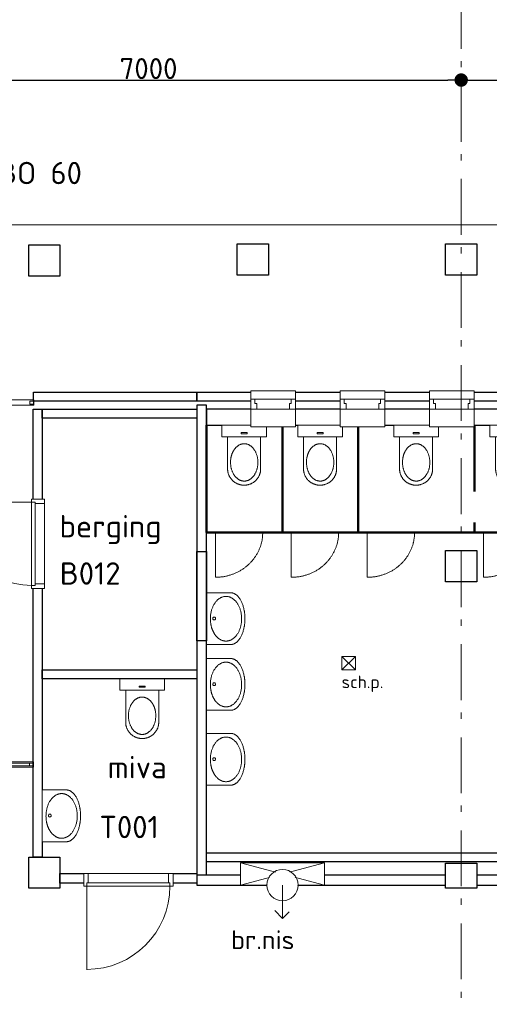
# Model space of a CAD drawing. Header units: millimetres. Extents: x -28579 to 211491, y -26192 to 102706.
# Tile 29 of 48: x 23560 to 28818, y 14401 to 25422. Entities that reach past the tile are written whole.
import ezdxf

# ---------------------------------------------------------------- set-up
doc = ezdxf.new("R2010")
doc.units = ezdxf.units.MM
doc.header["$LTSCALE"] = 100
doc.header["$PDMODE"] = 1
doc.header["$PDSIZE"] = -2
doc.linetypes.add('STYLE_06', pattern=[1.041641, 0.625, -0.208282, 0.069427, -0.138931])
for name, color, linetype in [('AL22FF1-_KALKZANDST', 2, 'Continuous'), ('AL28_BETON', 3, 'Continuous'), ('AT1A_TEKST', 2, 'Continuous')]:
    doc.layers.add(name, color=color, linetype=linetype)
doc.layers.add('Dimension', color=7, linetype='Continuous', lineweight=5)
doc.layers.add('None', color=7, linetype='Continuous', lineweight=5)
doc.styles.add('03_100', font='isocpeur.ttf')
doc.styles.add('Tekton Plus Regular', font='isocpeur.ttf')
doc.dimstyles.new('JW __', dxfattribs={"dimtxt": 211.792969, "dimasz": 150.068359, "dimexe": 316.999999, "dimexo": 158.999999, "dimgap": 0.5, "dimtad": 1, "dimdec": 0, "dimzin": 15, "dimtxsty": 'Tekton Plus Regular', "dimblk": 'DOT', "dimcen": 0, "dimse1": 1, "dimse2": 1, "dimazin": 0, "dimtfac": 0.8, "dimtdec": 0, "dimtix": 1, "dimtmove": 0, "dimatfit": 0, "dimldrblk": 'DOT', "dimfxl": 1, "dimfrac": 2, "dimtolj": 1, "dimtzin": 15, "dimarcsym": 0})

# ---------------------------------------------------------------- blocks, each defined once
blk = doc.blocks.new('Group-2')
at = {"color": 8, "linetype": 'Continuous', "lineweight": 5}
blk.add_wipeout([(-28336, 3899), (-27836, 3899), (-27836, 3499), (-28336, 3499)], dxfattribs=at).dxf.layer = 'None'
at = {"layer": 'None', "color": 8, "linetype": 'Continuous', "lineweight": 5}
blk.add_lwpolyline([(-28336, 3899), (-27836, 3899), (-27836, 3499), (-28336, 3499)], close=True, dxfattribs=at)
at = {"color": 8, "linetype": 'Continuous', "lineweight": 5}
blk.add_wipeout([(-28336, 3808), (-27836, 3808), (-27836, 3694), (-28336, 3694)], dxfattribs=at).dxf.layer = 'None'
at = {"layer": 'None', "color": 8, "linetype": 'Continuous', "lineweight": 5}
blk.add_lwpolyline([(-28336, 3808), (-27836, 3808), (-27836, 3694), (-28336, 3694)], close=True, dxfattribs=at)
at = {"color": 8, "linetype": 'Continuous', "lineweight": 5}
for points in [[(-28336, 3808), (-28336, 3694), (-28269, 3694), (-28269, 3758), (-28289, 3758), (-28289, 3808)], [(-27836, 3808), (-27836, 3694), (-27903, 3694), (-27903, 3758), (-27883, 3758), (-27883, 3808)]]:
    blk.add_wipeout(points, dxfattribs=at).dxf.layer = 'None'
at = {"layer": 'None', "color": 8, "linetype": 'Continuous', "lineweight": 5}
for points in [[(-28336, 3808), (-28336, 3694), (-28269, 3694), (-28269, 3758), (-28289, 3758), (-28289, 3808)], [(-27836, 3808), (-27836, 3694), (-27903, 3694), (-27903, 3758), (-27883, 3758), (-27883, 3808)]]:
    blk.add_lwpolyline(points, close=True, dxfattribs=at)
blk = doc.blocks.new('Group-3')
at = {"color": 8, "linetype": 'Continuous', "lineweight": 5}
blk.add_wipeout([(-27336, 3899), (-26836, 3899), (-26836, 3499), (-27336, 3499)], dxfattribs=at).dxf.layer = 'None'
at = {"layer": 'None', "color": 8, "linetype": 'Continuous', "lineweight": 5}
blk.add_lwpolyline([(-27336, 3899), (-26836, 3899), (-26836, 3499), (-27336, 3499)], close=True, dxfattribs=at)
at = {"color": 8, "linetype": 'Continuous', "lineweight": 5}
blk.add_wipeout([(-27336, 3808), (-26836, 3808), (-26836, 3694), (-27336, 3694)], dxfattribs=at).dxf.layer = 'None'
at = {"layer": 'None', "color": 8, "linetype": 'Continuous', "lineweight": 5}
blk.add_lwpolyline([(-27336, 3808), (-26836, 3808), (-26836, 3694), (-27336, 3694)], close=True, dxfattribs=at)
at = {"color": 8, "linetype": 'Continuous', "lineweight": 5}
for points in [[(-27336, 3808), (-27336, 3694), (-27269, 3694), (-27269, 3758), (-27289, 3758), (-27289, 3808)], [(-26836, 3808), (-26836, 3694), (-26903, 3694), (-26903, 3758), (-26883, 3758), (-26883, 3808)]]:
    blk.add_wipeout(points, dxfattribs=at).dxf.layer = 'None'
at = {"layer": 'None', "color": 8, "linetype": 'Continuous', "lineweight": 5}
for points in [[(-27336, 3808), (-27336, 3694), (-27269, 3694), (-27269, 3758), (-27289, 3758), (-27289, 3808)], [(-26836, 3808), (-26836, 3694), (-26903, 3694), (-26903, 3758), (-26883, 3758), (-26883, 3808)]]:
    blk.add_lwpolyline(points, close=True, dxfattribs=at)
blk = doc.blocks.new('Group-4')
at = {"color": 8, "linetype": 'Continuous', "lineweight": 5}
blk.add_wipeout([(-26336, 3899), (-25836, 3899), (-25836, 3499), (-26336, 3499)], dxfattribs=at).dxf.layer = 'None'
at = {"layer": 'None', "color": 8, "linetype": 'Continuous', "lineweight": 5}
blk.add_lwpolyline([(-26336, 3899), (-25836, 3899), (-25836, 3499), (-26336, 3499)], close=True, dxfattribs=at)
at = {"color": 8, "linetype": 'Continuous', "lineweight": 5}
blk.add_wipeout([(-26336, 3808), (-25836, 3808), (-25836, 3694), (-26336, 3694)], dxfattribs=at).dxf.layer = 'None'
at = {"layer": 'None', "color": 8, "linetype": 'Continuous', "lineweight": 5}
blk.add_lwpolyline([(-26336, 3808), (-25836, 3808), (-25836, 3694), (-26336, 3694)], close=True, dxfattribs=at)
at = {"color": 8, "linetype": 'Continuous', "lineweight": 5}
for points in [[(-26336, 3808), (-26336, 3694), (-26269, 3694), (-26269, 3758), (-26289, 3758), (-26289, 3808)], [(-25836, 3808), (-25836, 3694), (-25903, 3694), (-25903, 3758), (-25883, 3758), (-25883, 3808)]]:
    blk.add_wipeout(points, dxfattribs=at).dxf.layer = 'None'
at = {"layer": 'None', "color": 8, "linetype": 'Continuous', "lineweight": 5}
for points in [[(-26336, 3808), (-26336, 3694), (-26269, 3694), (-26269, 3758), (-26289, 3758), (-26289, 3808)], [(-25836, 3808), (-25836, 3694), (-25903, 3694), (-25903, 3758), (-25883, 3758), (-25883, 3808)]]:
    blk.add_lwpolyline(points, close=True, dxfattribs=at)
blk = doc.blocks.new('Group-15')
at = {"layer": 'None', "color": 8, "linetype": 'Continuous', "lineweight": 5}
for p, q in [((-32265, 3419), (-32265, 4169)), ((-31262, 3419), (-31262, 4169))]:
    blk.add_line(p, q, dxfattribs=at)
blk.add_lwpolyline([(-32771, 3798), (-31773, 3798), (-31773, 3738), (-32771, 3738)], close=True, dxfattribs=at)
at = {"color": 8, "linetype": 'Continuous', "lineweight": 5}
for points in [[(-32771, 3784), (-32731, 3784), (-32731, 3752), (-32771, 3752)], [(-31769, 3784), (-31729, 3784), (-31729, 3752), (-31769, 3752)]]:
    blk.add_wipeout(points, dxfattribs=at).dxf.layer = 'None'
at = {"layer": 'None', "color": 8, "linetype": 'Continuous', "lineweight": 5}
for points in [[(-32771, 3784), (-32731, 3784), (-32731, 3752), (-32771, 3752)], [(-31769, 3798), (-30771, 3798), (-30771, 3738), (-31769, 3738)], [(-31769, 3784), (-31729, 3784), (-31729, 3752), (-31769, 3752)]]:
    blk.add_lwpolyline(points, close=True, dxfattribs=at)
at = {"color": 8, "linetype": 'Continuous', "lineweight": 5}
blk.add_wipeout([(-30815, 3784), (-30775, 3784), (-30775, 3752), (-30815, 3752)], dxfattribs=at).dxf.layer = 'None'
at = {"layer": 'None', "color": 8, "linetype": 'Continuous', "lineweight": 5}
blk.add_lwpolyline([(-30815, 3784), (-30775, 3784), (-30775, 3752), (-30815, 3752)], close=True, dxfattribs=at)
blk = doc.blocks.new('Group-22')
at = {"color": 8, "linetype": 'Continuous', "lineweight": 5}
blk.add_wipeout([(-32771, -266), (-31771, -266), (-31771, -298), (-32771, -298)], dxfattribs=at).dxf.layer = 'None'
at = {"layer": 'None', "color": 8, "linetype": 'Continuous', "lineweight": 5}
blk.add_line((-32264, -632), (-32264, 118), dxfattribs=at)
blk.add_lwpolyline([(-32771, -266), (-31771, -266), (-31771, -298), (-32771, -298)], close=True, dxfattribs=at)
at = {"color": 8, "linetype": 'Continuous', "lineweight": 5}
for points in [[(-32771, -266), (-32731, -266), (-32731, -298), (-32771, -298)], [(-31767, -266), (-31727, -266), (-31727, -298), (-31767, -298)]]:
    blk.add_wipeout(points, dxfattribs=at).dxf.layer = 'None'
at = {"layer": 'None', "color": 8, "linetype": 'Continuous', "lineweight": 5}
for points in [[(-32771, -252), (-30767, -252), (-30767, -312), (-32771, -312)], [(-32771, -266), (-32731, -266), (-32731, -298), (-32771, -298)], [(-31767, -266), (-31727, -266), (-31727, -298), (-31767, -298)]]:
    blk.add_lwpolyline(points, close=True, dxfattribs=at)
at = {"color": 8, "linetype": 'Continuous', "lineweight": 5}
blk.add_wipeout([(-31767, -266), (-30767, -266), (-30767, -298), (-31767, -298)], dxfattribs=at).dxf.layer = 'None'
at = {"layer": 'None', "color": 8, "linetype": 'Continuous', "lineweight": 5}
blk.add_line((-31259, -632), (-31259, 118), dxfattribs=at)
blk.add_lwpolyline([(-31767, -266), (-30767, -266), (-30767, -298), (-31767, -298)], close=True, dxfattribs=at)
at = {"color": 8, "linetype": 'Continuous', "lineweight": 5}
blk.add_wipeout([(-30811, -266), (-30771, -266), (-30771, -298), (-30811, -298)], dxfattribs=at).dxf.layer = 'None'
at = {"layer": 'None', "color": 8, "linetype": 'Continuous', "lineweight": 5}
blk.add_lwpolyline([(-30811, -266), (-30771, -266), (-30771, -298), (-30811, -298)], close=True, dxfattribs=at)
blk = doc.blocks.new('Group-47')
at = {"layer": 'None', "color": 8, "linetype": 'Continuous', "lineweight": 5}
for q in [(-28068, -1918), (-27906, -1933)]:
    blk.add_line((-27980, -2007), q, dxfattribs=at)
at = {"layer": 'None', "color": 8, "insert": (-28556, -2138), "char_height": 211.8, "attachment_point": 1, "line_spacing_factor": 0.979335, "style": 'Tekton Plus Regular'}
blk.add_mtext('br.nis', dxfattribs=at)
at = {"color": 8, "linetype": 'Continuous', "lineweight": 5}
blk.add_wipeout([(-28450, -1382), (-27510, -1382), (-27510, -1632), (-28450, -1632)], dxfattribs=at).dxf.layer = 'None'
at = {"layer": 'None', "color": 8, "linetype": 'Continuous', "lineweight": 5}
for p, q in [((-28450, -1632), (-27510, -1382)), ((-28450, -1382), (-27510, -1632))]:
    blk.add_line(p, q, dxfattribs=at)
blk.add_lwpolyline([(-28450, -1382), (-27510, -1382), (-27510, -1632), (-28450, -1632)], close=True, dxfattribs=at)
at = {"color": 8, "linetype": 'Continuous', "lineweight": 5}
blk.add_wipeout([(-27961, -1806), (-28090, -1768), (-28154, -1651), (-28116, -1522), (-27999, -1458), (-27870, -1496), (-27806, -1613), (-27844, -1742)], dxfattribs=at).dxf.layer = 'None'
at = {"layer": 'None', "color": 8, "linetype": 'Continuous', "lineweight": 5}
blk.add_line((-27980, -1632), (-27980, -2007), dxfattribs=at)
blk.add_circle((-27980, -1632), 175, dxfattribs=at)
blk = doc.blocks.new('Group-156')
at = {"color": 8, "linetype": 'Continuous', "lineweight": 5}
for points in [[(0, 250), (130, 250), (130, -250), (0, -250)], [(488, 0), (488, -185), (500, -185), (512, -183), (524, -181), (535, -179), (547, -175), (558, -171), (568, -166), (579, -160), (589, -153), (599, -146), (608, -139), (617, -131), (625, -122), (632, -113), (639, -103), (646, -92), (651, -82), (656, -71), (660, -60), (664, -48), (667, -36), (668, -25), (670, -12), (670, 0)]]:
    blk.add_wipeout(points, dxfattribs=at).dxf.layer = 'None'
at = {"layer": 'None', "color": 8, "linetype": 'Continuous', "lineweight": 5}
blk.add_lwpolyline([(0, 250), (130, 250), (130, -250), (0, -250)], close=True, dxfattribs=at)
blk.add_open_spline([(488, -185), (537, -185), (621, -135), (670, -50), (670, 0)], degree=2, dxfattribs=at)
at = {"color": 8, "linetype": 'Continuous', "lineweight": 5}
blk.add_wipeout([(488, 0), (670, 0), (670, 12), (668, 25), (667, 36), (664, 48), (660, 60), (656, 71), (651, 82), (646, 92), (639, 103), (632, 113), (625, 122), (617, 131), (608, 139), (599, 146), (589, 153), (579, 160), (568, 166), (558, 171), (547, 175), (535, 179), (524, 181), (512, 183), (500, 185), (488, 185)], dxfattribs=at).dxf.layer = 'None'
at = {"layer": 'None', "color": 8, "linetype": 'Continuous', "lineweight": 5}
blk.add_open_spline([(670, 0), (670, 50), (621, 135), (537, 185), (488, 185)], degree=2, dxfattribs=at)
at = {"color": 8, "linetype": 'Continuous', "lineweight": 5}
blk.add_wipeout([(488, -185), (130, -185), (130, 185), (488, 185)], dxfattribs=at).dxf.layer = 'None'
at = {"layer": 'None', "color": 8, "linetype": 'Continuous', "lineweight": 5}
blk.add_lwpolyline([(488, -185), (130, -185), (130, 185), (488, 185)], dxfattribs=at)
at = {"color": 8, "linetype": 'Continuous', "lineweight": 5}
for points in [[(415, -154), (267, -109), (206, -1), (267, 107), (415, 152), (563, 107), (624, -1), (563, -109)], [(94, -34), (82, -34), (82, 34), (94, 34)]]:
    blk.add_wipeout(points, dxfattribs=at).dxf.layer = 'None'
at = {"layer": 'None', "color": 8, "linetype": 'Continuous', "lineweight": 5}
blk.add_lwpolyline([(94, -34), (82, -34), (82, 34), (94, 34)], close=True, dxfattribs=at)
blk.add_open_spline([(310, 132), (359, 152), (471, 152), (568, 111), (624, 40), (624, -42), (568, -113), (471, -154), (359, -154), (262, -113), (206, -42), (206, 40), (262, 111), (310, 132)], degree=2, dxfattribs=at)
blk = doc.blocks.new('Toilet')
at = {"layer": 'None', "color": 7}
blk.add_blockref('Group-156', (0, 0), dxfattribs=at)
blk = doc.blocks.new('Group-284')
at = {"layer": 'None', "color": 6, "linetype": 'Continuous', "lineweight": 50}
for p, q in [((-27132, 3514), (-27132, 2314)), ((-25832, 3514), (-25832, 2314)), ((-27132, 2314), (-25832, 2314))]:
    blk.add_line(p, q, dxfattribs=at)
at = {"layer": 'None', "color": 8, "linetype": 'Continuous', "lineweight": 5}
blk.add_line((-27032, 1813), (-27032, 2304), dxfattribs=at)
blk.add_lwpolyline([(-25832, 3514), (-27132, 3514), (-27132, 2314), (-25832, 2314)], close=True, dxfattribs=at)
blk.add_open_spline([(-27032, 1813), (-26890, 1813), (-26644, 1947), (-26502, 2180), (-26502, 2314)], degree=2, dxfattribs=at)
at = {"layer": 'None', "color": 8, "xscale": -1, "rotation": 90}
blk.add_blockref('Toilet', (-26485, 3514), dxfattribs=at)
blk = doc.blocks.new('Group-285')
at = {"layer": 'None', "color": 6, "linetype": 'Continuous', "lineweight": 50}
for p, q in [((-27982, 3514), (-27982, 2314)), ((-27132, 3514), (-27132, 2314)), ((-27982, 2314), (-27132, 2314))]:
    blk.add_line(p, q, dxfattribs=at)
at = {"layer": 'None', "color": 8, "linetype": 'Continuous', "lineweight": 5}
blk.add_line((-27882, 1813), (-27882, 2304), dxfattribs=at)
blk.add_lwpolyline([(-27132, 3514), (-27982, 3514), (-27982, 2314), (-27132, 2314)], close=True, dxfattribs=at)
blk.add_open_spline([(-27882, 1813), (-27740, 1813), (-27494, 1947), (-27352, 2180), (-27352, 2314)], degree=2, dxfattribs=at)
at = {"layer": 'None', "color": 8, "xscale": -1, "rotation": 90}
blk.add_blockref('Toilet', (-27560, 3514), dxfattribs=at)
blk = doc.blocks.new('Group-286')
at = {"layer": 'None', "color": 6, "linetype": 'Continuous', "lineweight": 50}
for p, q in [((-28832, 3514), (-28832, 2314)), ((-27982, 3514), (-27982, 2314)), ((-28832, 2314), (-27982, 2314))]:
    blk.add_line(p, q, dxfattribs=at)
at = {"layer": 'None', "color": 8, "linetype": 'Continuous', "lineweight": 5}
blk.add_line((-28732, 1813), (-28732, 2304), dxfattribs=at)
blk.add_lwpolyline([(-27982, 3514), (-28832, 3514), (-28832, 2314), (-27982, 2314)], close=True, dxfattribs=at)
blk.add_open_spline([(-28732, 1813), (-28590, 1813), (-28344, 1947), (-28202, 2180), (-28202, 2314)], degree=2, dxfattribs=at)
at = {"layer": 'None', "color": 8, "xscale": -1, "rotation": 90}
blk.add_blockref('Toilet', (-28410, 3514), dxfattribs=at)
blk = doc.blocks.new('Group-292')
at = {"layer": 'None', "color": 6, "linetype": 'Continuous', "lineweight": 50}
for p, q in [((-25832, 3514), (-25832, 2314)), ((-24982, 3514), (-24982, 2314)), ((-25832, 2314), (-24982, 2314))]:
    blk.add_line(p, q, dxfattribs=at)
at = {"layer": 'None', "color": 8, "linetype": 'Continuous', "lineweight": 5}
blk.add_line((-25732, 1813), (-25732, 2304), dxfattribs=at)
blk.add_lwpolyline([(-24982, 3514), (-25832, 3514), (-25832, 2314), (-24982, 2314)], close=True, dxfattribs=at)
blk.add_open_spline([(-25732, 1813), (-25590, 1813), (-25344, 1947), (-25202, 2180), (-25202, 2314)], degree=2, dxfattribs=at)
at = {"layer": 'None', "color": 8, "xscale": -1, "rotation": 90}
blk.add_blockref('Toilet', (-25410, 3514), dxfattribs=at)
blk = doc.blocks.new('Group-301')
at = {"color": 8, "linetype": 'Continuous', "lineweight": 5}
blk.add_wipeout([(-28336, 3899), (-27836, 3899), (-27836, 3499), (-28336, 3499)], dxfattribs=at).dxf.layer = 'None'
at = {"layer": 'None', "color": 8, "linetype": 'Continuous', "lineweight": 5}
blk.add_lwpolyline([(-28336, 3899), (-27836, 3899), (-27836, 3499), (-28336, 3499)], close=True, dxfattribs=at)
at = {"color": 8, "linetype": 'Continuous', "lineweight": 5}
blk.add_wipeout([(-28336, 3808), (-27836, 3808), (-27836, 3694), (-28336, 3694)], dxfattribs=at).dxf.layer = 'None'
at = {"layer": 'None', "color": 8, "linetype": 'Continuous', "lineweight": 5}
blk.add_lwpolyline([(-28336, 3808), (-27836, 3808), (-27836, 3694), (-28336, 3694)], close=True, dxfattribs=at)
at = {"color": 140, "linetype": 'Continuous', "lineweight": 15}
for points in [[(-28336, 3808), (-28336, 3694), (-28269, 3694), (-28269, 3758), (-28289, 3758), (-28289, 3808)], [(-27836, 3808), (-27836, 3694), (-27903, 3694), (-27903, 3758), (-27883, 3758), (-27883, 3808)]]:
    blk.add_wipeout(points, dxfattribs=at).dxf.layer = 'None'
at = {"layer": 'None', "color": 140, "linetype": 'Continuous', "lineweight": 15}
for points in [[(-28336, 3808), (-28336, 3694), (-28269, 3694), (-28269, 3758), (-28289, 3758), (-28289, 3808)], [(-27836, 3808), (-27836, 3694), (-27903, 3694), (-27903, 3758), (-27883, 3758), (-27883, 3808)]]:
    blk.add_lwpolyline(points, close=True, dxfattribs=at)
blk = doc.blocks.new('Group-302')
at = {"color": 8, "linetype": 'Continuous', "lineweight": 5}
blk.add_wipeout([(-27336, 3899), (-26836, 3899), (-26836, 3499), (-27336, 3499)], dxfattribs=at).dxf.layer = 'None'
at = {"layer": 'None', "color": 8, "linetype": 'Continuous', "lineweight": 5}
blk.add_lwpolyline([(-27336, 3899), (-26836, 3899), (-26836, 3499), (-27336, 3499)], close=True, dxfattribs=at)
at = {"color": 8, "linetype": 'Continuous', "lineweight": 5}
blk.add_wipeout([(-27336, 3808), (-26836, 3808), (-26836, 3694), (-27336, 3694)], dxfattribs=at).dxf.layer = 'None'
at = {"layer": 'None', "color": 8, "linetype": 'Continuous', "lineweight": 5}
blk.add_lwpolyline([(-27336, 3808), (-26836, 3808), (-26836, 3694), (-27336, 3694)], close=True, dxfattribs=at)
at = {"color": 140, "linetype": 'Continuous', "lineweight": 15}
for points in [[(-27336, 3808), (-27336, 3694), (-27269, 3694), (-27269, 3758), (-27289, 3758), (-27289, 3808)], [(-26836, 3808), (-26836, 3694), (-26903, 3694), (-26903, 3758), (-26883, 3758), (-26883, 3808)]]:
    blk.add_wipeout(points, dxfattribs=at).dxf.layer = 'None'
at = {"layer": 'None', "color": 140, "linetype": 'Continuous', "lineweight": 15}
for points in [[(-27336, 3808), (-27336, 3694), (-27269, 3694), (-27269, 3758), (-27289, 3758), (-27289, 3808)], [(-26836, 3808), (-26836, 3694), (-26903, 3694), (-26903, 3758), (-26883, 3758), (-26883, 3808)]]:
    blk.add_lwpolyline(points, close=True, dxfattribs=at)
blk = doc.blocks.new('Group-303')
at = {"color": 8, "linetype": 'Continuous', "lineweight": 5}
blk.add_wipeout([(-26336, 3899), (-25836, 3899), (-25836, 3499), (-26336, 3499)], dxfattribs=at).dxf.layer = 'None'
at = {"layer": 'None', "color": 8, "linetype": 'Continuous', "lineweight": 5}
blk.add_lwpolyline([(-26336, 3899), (-25836, 3899), (-25836, 3499), (-26336, 3499)], close=True, dxfattribs=at)
at = {"color": 8, "linetype": 'Continuous', "lineweight": 5}
blk.add_wipeout([(-26336, 3808), (-25836, 3808), (-25836, 3694), (-26336, 3694)], dxfattribs=at).dxf.layer = 'None'
at = {"layer": 'None', "color": 8, "linetype": 'Continuous', "lineweight": 5}
blk.add_lwpolyline([(-26336, 3808), (-25836, 3808), (-25836, 3694), (-26336, 3694)], close=True, dxfattribs=at)
at = {"color": 140, "linetype": 'Continuous', "lineweight": 15}
for points in [[(-26336, 3808), (-26336, 3694), (-26269, 3694), (-26269, 3758), (-26289, 3758), (-26289, 3808)], [(-25836, 3808), (-25836, 3694), (-25903, 3694), (-25903, 3758), (-25883, 3758), (-25883, 3808)]]:
    blk.add_wipeout(points, dxfattribs=at).dxf.layer = 'None'
at = {"layer": 'None', "color": 140, "linetype": 'Continuous', "lineweight": 15}
for points in [[(-26336, 3808), (-26336, 3694), (-26269, 3694), (-26269, 3758), (-26289, 3758), (-26289, 3808)], [(-25836, 3808), (-25836, 3694), (-25903, 3694), (-25903, 3758), (-25883, 3758), (-25883, 3808)]]:
    blk.add_lwpolyline(points, close=True, dxfattribs=at)
blk = doc.blocks.new('Group-158')
at = {"color": 8, "linetype": 'Continuous', "lineweight": 5}
blk.add_wipeout([(290, -270), (290, 0), (-290, 0), (-290, -270)], dxfattribs=at).dxf.layer = 'None'
at = {"layer": 'None', "color": 8, "linetype": 'Continuous', "lineweight": 5}
blk.add_lwpolyline([(290, -270), (290, 0), (-290, 0), (-290, -270)], dxfattribs=at)
at = {"layer": 'None', "color": 8, "linetype": 'Continuous', "lineweight": 5, "flags": 128}
blk.add_lwpolyline([(-14, -86, -0.414214), (2, -70, -0.414214), (18, -86, -0.414214), (2, -102, -0.414214)], format="xyb", close=True, dxfattribs=at)
at = {"color": 8, "linetype": 'Continuous', "lineweight": 5}
blk.add_wipeout([(0, -270), (0, -430), (19, -430), (38, -429), (57, -427), (75, -425), (93, -422), (111, -418), (128, -414), (145, -408), (161, -403), (177, -397), (191, -390), (205, -383), (218, -376), (230, -368), (241, -359), (251, -350), (260, -341), (268, -331), (275, -321), (280, -312), (285, -301), (288, -291), (289, -281), (290, -270)], dxfattribs=at).dxf.layer = 'None'
at = {"layer": 'None', "color": 8, "linetype": 'Continuous', "lineweight": 5}
blk.add_open_spline([(0, -430), (78, -430), (212, -387), (290, -313), (290, -270)], degree=2, dxfattribs=at)
at = {"color": 8, "linetype": 'Continuous', "lineweight": 5}
blk.add_wipeout([(0, -270), (-290, -270), (-289, -281), (-288, -291), (-285, -301), (-280, -312), (-275, -321), (-268, -331), (-260, -341), (-251, -350), (-241, -359), (-230, -368), (-218, -376), (-205, -383), (-191, -390), (-177, -397), (-161, -403), (-145, -408), (-128, -414), (-111, -418), (-93, -422), (-75, -425), (-57, -427), (-38, -429), (-19, -430), (0, -430)], dxfattribs=at).dxf.layer = 'None'
at = {"layer": 'None', "color": 8, "linetype": 'Continuous', "lineweight": 5}
for points in [[(-126, -66), (-68, -43), (66, -43), (182, -90), (249, -171), (249, -265), (182, -346), (66, -393), (-68, -393), (-184, -346), (-251, -265), (-251, -171), (-184, -90), (-126, -66)], [(-290, -270), (-290, -313), (-212, -387), (-78, -430), (0, -430)]]:
    blk.add_open_spline(points, degree=2, dxfattribs=at)
blk = doc.blocks.new('Group-159')
at = {"layer": 'None', "color": 7}
blk.add_blockref('Group-158', (0, 0), dxfattribs=at)
blk = doc.blocks.new('Wastafel')
at = {"layer": 'None', "color": 7}
blk.add_blockref('Group-159', (0, 0), dxfattribs=at)
blk = doc.blocks.new('Group-310')
at = {"color": 8, "linetype": 'Continuous', "lineweight": 5}
blk.add_wipeout([(-27315, 928), (-27165, 928), (-27165, 778), (-27315, 778)], dxfattribs=at).dxf.layer = 'None'
at = {"layer": 'None', "color": 8, "linetype": 'Continuous', "lineweight": 5}
blk.add_lwpolyline([(-27315, 928), (-27165, 928), (-27165, 778), (-27315, 778)], close=True, dxfattribs=at)
at = {"color": 8, "linetype": 'Continuous', "lineweight": 5}
blk.add_wipeout([(-27319, 520), (-26832, 520), (-26832, 747), (-27319, 747)], dxfattribs=at).dxf.layer = 'None'
at = {"layer": 'None', "color": 8, "linetype": 'Continuous', "lineweight": 5}
for p, q in [((-27315, 778), (-27165, 928)), ((-27315, 928), (-27165, 778))]:
    blk.add_line(p, q, dxfattribs=at)
at = {"layer": 'None', "color": 8, "insert": (-27319, 712), "char_height": 139.9, "attachment_point": 1, "line_spacing_factor": 0.980052, "style": 'Tekton Plus Regular'}
blk.add_mtext('sch.p.', dxfattribs=at)
blk = doc.blocks.new('_DOT')
at = {"color": 0, "linetype": 'ByBlock', "lineweight": -2}
blk.add_line((-0.5, 0), (-1, 0), dxfattribs=at)
at = {"color": 0, "linetype": 'ByBlock', "lineweight": -2, "const_width": 0.5}
blk.add_lwpolyline([(-0.25, 0, 1), (0.25, 0, 1)], format="xyb", close=True, dxfattribs=at)
blk = doc.blocks.new('*D345')
at = {"layer": 'Defpoints', "color": 0, "linetype": 'Continuous', "lineweight": 0, "ltscale": 0.5, "transparency": 16777216}
for p in [(28503, 24747), (35503, 24747), (35503, 24747)]:
    blk.add_point(p, dxfattribs=at)
at = {"layer": 'Dimension', "color": 0, "linetype": 'Continuous', "lineweight": -2, "ltscale": 0.5, "transparency": 16777216}
blk.add_line((28653, 24747), (35353, 24747), dxfattribs=at)
at = {"layer": 'Dimension', "color": 0, "linetype": 'Continuous', "lineweight": -2, "ltscale": 0.5, "transparency": 16777216, "xscale": 150.068359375, "yscale": 150.068359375, "zscale": 150.068359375, "rotation": 180}
blk.add_blockref('_DOT', (28503, 24747), dxfattribs=at)
at = {"layer": 'Dimension', "color": 0, "linetype": 'Continuous', "lineweight": -2, "ltscale": 0.5, "transparency": 16777216, "xscale": 150.068359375, "yscale": 150.068359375, "zscale": 150.068359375}
blk.add_blockref('_DOT', (35503, 24747), dxfattribs=at)
at = {"layer": 'Dimension', "color": 0, "linetype": 'Continuous', "lineweight": 15, "ltscale": 0.5, "transparency": 16777216, "insert": (32003, 24875), "char_height": 235.1, "attachment_point": 5, "style": 'Tekton Plus Regular'}
blk.add_mtext('\\A1;7000', dxfattribs=at)
blk = doc.blocks.new('*D346')
at = {"layer": 'Defpoints', "color": 0, "linetype": 'Continuous', "lineweight": 0, "ltscale": 0.5, "transparency": 16777216}
for p in [(21503, 24747), (28503, 24747), (28503, 24747)]:
    blk.add_point(p, dxfattribs=at)
at = {"layer": 'Dimension', "color": 0, "linetype": 'Continuous', "lineweight": -2, "ltscale": 0.5, "transparency": 16777216}
blk.add_line((21653, 24747), (28353, 24747), dxfattribs=at)
at = {"layer": 'Dimension', "color": 0, "linetype": 'Continuous', "lineweight": -2, "ltscale": 0.5, "transparency": 16777216, "xscale": 150.068359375, "yscale": 150.068359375, "zscale": 150.068359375, "rotation": 180}
blk.add_blockref('_DOT', (21503, 24747), dxfattribs=at)
at = {"layer": 'Dimension', "color": 0, "linetype": 'Continuous', "lineweight": -2, "ltscale": 0.5, "transparency": 16777216, "xscale": 150.068359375, "yscale": 150.068359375, "zscale": 150.068359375}
blk.add_blockref('_DOT', (28503, 24747), dxfattribs=at)
at = {"layer": 'Dimension', "color": 0, "linetype": 'Continuous', "lineweight": 15, "ltscale": 0.5, "transparency": 16777216, "insert": (25003, 24875), "char_height": 235.1, "attachment_point": 5, "style": 'Tekton Plus Regular'}
blk.add_mtext('\\A1;7000', dxfattribs=at)

msp = doc.modelspace()

# ---------------------------------------------------------------- linework, layer by layer
at = {"layer": 'None', "color": 8, "linetype": 'Continuous', "lineweight": 5}
msp.add_line((73433, 23128), (21725, 23128), dxfattribs=at)

# ---------------------------------------------------------------- block references
at = {"layer": 'None', "color": 7}
for name, p in [('Group-15', (54489, 17368)), ('Group-310', (54483, 17368)), ('Group-22', (54483, 17368))]:
    msp.add_blockref(name, p, dxfattribs=at)

# ---------------------------------------------------------------- texts
at = {"layer": 'AT1A_TEKST', "style": '03_100'}
msp.add_text('WBDBO 60', height=249.999995, dxfattribs=at).set_placement((22610.11646, 23581.21031))
at = {"layer": 'None', "color": 1, "char_height": 250, "attachment_point": 1, "line_spacing_factor": 0.976858, "style": 'Tekton Plus Regular'}
for s, insert in [('B012', (24009, 19348.76641)), ('miva', (24545.86015, 17181.1459)), ('T001', (24452, 16510.76641))]:
    msp.add_mtext(s, dxfattribs=dict(at, insert=insert))

# ---------------------------------------------------------------- dimensions: what is measured, and where the dimension line sits
at = {"layer": 'Dimension', "color": 140, "linetype": 'Continuous', "lineweight": 15}
for base, p1, p2, picture, middle in [((28503, 24747), (21503, 24747), (28503, 24747), '*D346', (25003, 24874.55176)), ((35503, 24747), (28503, 24747), (35503, 24747), '*D345', (32003, 24874.55176))]:
    dim = msp.add_linear_dim(base=base, p1=p1, p2=p2, dimstyle='JW __', override={"dimtxt": 235.103516, "dimgap": 10, "dimpost": '<>', "dimtxsty": 'Tekton Plus Regular', "dimtmove": 2}, dxfattribs=at)
    dim.commit()
    dim.dimension.update_dxf_attribs({"geometry": picture, "text_midpoint": middle})

# ---------------------------------------------------------------- wipeouts: each hides what was drawn before it
at = {"color": 8, "linetype": 'Continuous', "lineweight": 5}
for points in [[(23661, 22903), (24011, 22903), (24011, 22553), (23661, 22553)], [(25995, 22912), (26345, 22912), (26345, 22562), (25995, 22562)], [(28328, 22912), (28678, 22912), (28678, 22562), (28328, 22562)], [(25542, 21252), (33952, 21252), (33952, 21152), (25542, 21152)], [(33754, 21062), (25651, 21062), (25651, 20882), (25758, 20882), (33754, 20882), (33852, 20882), (33852, 21062)], [(28328, 19480), (28678, 19480), (28678, 19130), (28328, 19130)], [(23661, 16050), (24011, 16050), (24011, 15700), (23661, 15700)]]:
    msp.add_wipeout(points, dxfattribs=at).dxf.layer = 'None'
at = {"color": 1, "linetype": 'Continuous', "lineweight": 35}
msp.add_wipeout([(23904, 19498.96), (25331.66008, 19498.96), (25331.66008, 20566), (23904, 20566)], dxfattribs=at).dxf.layer = 'None'

# ---------------------------------------------------------------- next in the draw order: linework, layer by layer
at = {"layer": 'AL22FF1-_KALKZANDST'}
msp.add_lwpolyline([(33754, 21062), (25651, 21062), (25651, 20882), (25758, 20882), (33754, 20882), (33852, 20882), (33852, 21062)], close=True, dxfattribs=at)
at = {"layer": 'AL28_BETON'}
for points in [[(25995, 22912), (26345, 22912), (26345, 22562), (25995, 22562)], [(28328, 22912), (28678, 22912), (28678, 22562), (28328, 22562)]]:
    msp.add_lwpolyline(points, close=True, dxfattribs=at)
at = {"layer": 'None', "color": 8, "linetype": 'Continuous', "lineweight": 5}
for points in [[(23661, 22903), (24011, 22903), (24011, 22553), (23661, 22553)], [(25542, 21252), (33952, 21252), (33952, 21152), (25542, 21152)], [(28328, 19480), (28678, 19480), (28678, 19130), (28328, 19130)], [(23661, 16050), (24011, 16050), (24011, 15700), (23661, 15700)]]:
    msp.add_lwpolyline(points, close=True, dxfattribs=at)

# ---------------------------------------------------------------- next in the draw order: texts
at = {"layer": 'None', "color": 1, "insert": (24006.32307, 19877.66318), "char_height": 250, "attachment_point": 1, "line_spacing_factor": 0.976858, "style": 'Tekton Plus Regular'}
msp.add_mtext('berging', dxfattribs=at)

# ---------------------------------------------------------------- next in the draw order: block references
at = {"layer": 'None', "color": 7}
for name in ['Group-2', 'Group-3', 'Group-4']:
    msp.add_blockref(name, (54483, 17368), dxfattribs=at)

# ---------------------------------------------------------------- next in the draw order: wipeouts: each hides what was drawn before it
at = {"color": 8, "linetype": 'Continuous', "lineweight": 5}
for points in [[(23661, 22903), (24011, 22903), (24011, 22553), (23661, 22553)], [(25652, 21106), (25542, 21106), (25542, 15846), (25652, 15846), (25652, 16003), (25652, 16108)]]:
    msp.add_wipeout(points, dxfattribs=at).dxf.layer = 'None'
at = {"color": 140, "linetype": 'Continuous', "lineweight": 15}
msp.add_wipeout([(23661, 16050), (24011, 16050), (24011, 15700), (23661, 15700)], dxfattribs=at).dxf.layer = 'None'

# ---------------------------------------------------------------- next in the draw order: linework, layer by layer
at = {"layer": 'AL22FF1-_KALKZANDST'}
for points in [[(23712, 21062), (23812, 21062), (23812, 16050), (23712, 16050)], [(23812, 21062), (25542, 21062), (25542, 20962), (23812, 20962)], [(25652, 21106), (25542, 21106), (25542, 15846), (25652, 15846), (25652, 16003), (25652, 16108)], [(23812, 18146), (25542, 18146), (25542, 18046), (23812, 18046)]]:
    msp.add_lwpolyline(points, close=True, dxfattribs=at)
at = {"layer": 'AL28_BETON'}
for points in [[(23661, 22903), (24011, 22903), (24011, 22553), (23661, 22553)], [(23661, 16050), (24011, 16050), (24011, 15700), (23661, 15700)]]:
    msp.add_lwpolyline(points, close=True, dxfattribs=at)

# ---------------------------------------------------------------- next in the draw order: block references
at = {"layer": 'None', "color": 7}
msp.add_blockref('Group-284', (54483, 17368), dxfattribs=at)

# ---------------------------------------------------------------- next in the draw order: block references
for name in ['Group-285', 'Group-292']:
    msp.add_blockref(name, (54483, 17368), dxfattribs=at)
at = {"layer": 'None', "color": 7, "rotation": 90}
for p in [(25652, 18718), (25652, 17982), (25652, 17144), (23812, 16511)]:
    msp.add_blockref('Wastafel', p, dxfattribs=at)
at = {"layer": 'None', "color": 8, "rotation": 270}
msp.add_blockref('Toilet', (24932, 18046), dxfattribs=at)

# ---------------------------------------------------------------- next in the draw order: wipeouts: each hides what was drawn before it
at = {"color": 140, "linetype": 'Continuous', "lineweight": 15}
msp.add_wipeout([(25542, 21252), (33952, 21252), (33952, 21152), (25542, 21152)], dxfattribs=at).dxf.layer = 'None'
at = {"color": 8, "linetype": 'Continuous', "lineweight": 5}
for points in [[(23692, 20056), (23837, 20056), (23837, 19056), (23692, 19056)], [(33952, 15846), (33852, 15846), (33602, 15846), (33352, 15846), (32452, 15846), (26623, 15846), (26523, 15846), (25652, 15846), (25542, 15846), (25542, 15736), (32452, 15736), (33352, 15736), (33852, 15736), (33952, 15736)]]:
    msp.add_wipeout(points, dxfattribs=at).dxf.layer = 'None'

# ---------------------------------------------------------------- next in the draw order: linework, layer by layer
at = {"layer": 'AL22FF1-_KALKZANDST'}
for points in [[(23716, 21252), (25542, 21252), (25542, 21152), (23716, 21152)], [(25542, 21252), (33952, 21252), (33952, 21152), (25542, 21152)], [(24011, 15867), (25542, 15867), (25542, 15757), (24011, 15757)], [(33952, 15846), (33852, 15846), (33602, 15846), (33352, 15846), (32452, 15846), (26623, 15846), (26523, 15846), (25652, 15846), (25542, 15846), (25542, 15736), (32452, 15736), (33352, 15736), (33852, 15736), (33952, 15736)]]:
    msp.add_lwpolyline(points, close=True, dxfattribs=at)
at = {"layer": 'None', "color": 8, "linetype": 'Continuous', "lineweight": 5}
msp.add_line((23692, 20021), (22758, 20021), dxfattribs=at)
msp.add_lwpolyline([(23692, 20056), (23837, 20056), (23837, 19056), (23692, 19056)], close=True, dxfattribs=at)
at = {"layer": 'None', "color": 140, "linetype": 'Continuous', "lineweight": 15}
for points in [[(23692, 20056), (23837, 20056), (23837, 20006), (23692, 20006)], [(23692, 19106), (23692, 19056), (23837, 19056), (23837, 19106)]]:
    msp.add_lwpolyline(points, close=True, dxfattribs=at)
at = {"layer": 'None', "color": 8, "linetype": 'Continuous', "lineweight": 5}
msp.add_arc((23692, 20021), 930, 180, 270, dxfattribs=at)

# ---------------------------------------------------------------- next in the draw order: block references
at = {"layer": 'None', "color": 7}
msp.add_blockref('Group-286', (54483, 17368), dxfattribs=at)

# ---------------------------------------------------------------- next in the draw order: wipeouts: each hides what was drawn before it
at = {"color": 43, "linetype": 'Continuous', "lineweight": 9}
msp.add_wipeout([(27694, 19794.56), (29357.14002, 19794.56), (29357.14002, 20138), (27694, 20138)], dxfattribs=at).dxf.layer = 'None'
at = {"color": 140, "linetype": 'Continuous', "lineweight": 15}
msp.add_wipeout([(28328, 19480), (28678, 19480), (28678, 19130), (28328, 19130)], dxfattribs=at).dxf.layer = 'None'

# ---------------------------------------------------------------- next in the draw order: linework, layer by layer
at = {"layer": 'AL22FF1-_KALKZANDST'}
msp.add_lwpolyline([(25542, 19468), (25652, 19468), (25652, 18468), (25542, 18468)], close=True, dxfattribs=at)
at = {"layer": 'AL28_BETON'}
msp.add_lwpolyline([(28328, 19480), (28678, 19480), (28678, 19130), (28328, 19130)], close=True, dxfattribs=at)

# ---------------------------------------------------------------- next in the draw order: block references
at = {"layer": 'None', "color": 7}
for name in ['Group-301', 'Group-302', 'Group-303']:
    msp.add_blockref(name, (54483, 17368), dxfattribs=at)

# ---------------------------------------------------------------- next in the draw order: wipeouts: each hides what was drawn before it
at = {"color": 140, "linetype": 'Continuous', "lineweight": 15}
msp.add_wipeout([(23732, 20021), (23732, 19091), (23692, 19091), (23692, 20021)], dxfattribs=at).dxf.layer = 'None'
at = {"color": 8, "linetype": 'Continuous', "lineweight": 5}
for points in [[(28328, 15980), (28678, 15980), (28678, 15700), (28328, 15700)], [(24277, 15867), (25277, 15867), (25277, 15722), (24277, 15722)]]:
    msp.add_wipeout(points, dxfattribs=at).dxf.layer = 'None'

# ---------------------------------------------------------------- next in the draw order: linework, layer by layer
at = {"layer": 'AL28_BETON'}
msp.add_lwpolyline([(28328, 15980), (28678, 15980), (28678, 15700), (28328, 15700)], close=True, dxfattribs=at)
at = {"layer": 'None', "color": 140, "linetype": 'Continuous', "lineweight": 15}
for points in [[(23732, 20021), (23732, 19091), (23692, 19091), (23692, 20021)], [(24277, 15867), (24327, 15867), (24327, 15722), (24277, 15722)], [(25227, 15722), (25277, 15722), (25277, 15867), (25227, 15867)]]:
    msp.add_lwpolyline(points, close=True, dxfattribs=at)
at = {"layer": 'None', "color": 8, "linetype": 'Continuous', "lineweight": 5}
msp.add_lwpolyline([(24277, 15867), (25277, 15867), (25277, 15722), (24277, 15722)], close=True, dxfattribs=at)

# ---------------------------------------------------------------- next in the draw order: wipeouts: each hides what was drawn before it
at = {"color": 8, "linetype": 'Continuous', "lineweight": 5}
msp.add_wipeout([(25652, 16096), (33852, 16096), (33852, 15996), (25652, 15996)], dxfattribs=at).dxf.layer = 'None'
at = {"color": 140, "linetype": 'Continuous', "lineweight": 15}
msp.add_wipeout([(24312, 15762), (25242, 15762), (25242, 15722), (24312, 15722)], dxfattribs=at).dxf.layer = 'None'

# ---------------------------------------------------------------- next in the draw order: linework, layer by layer
at = {"layer": 'AL22FF1-_KALKZANDST'}
msp.add_lwpolyline([(25652, 16096), (33852, 16096), (33852, 15996), (25652, 15996)], close=True, dxfattribs=at)
at = {"layer": 'None', "color": 8, "linetype": 'STYLE_06', "lineweight": 5, "ltscale": 10}
msp.add_line((28503, 9473), (28503, 32173), dxfattribs=at)
at = {"layer": 'None', "color": 8, "linetype": 'Continuous', "lineweight": 5}
msp.add_line((24312, 15722), (24312, 14788), dxfattribs=at)
at = {"layer": 'None', "color": 140, "linetype": 'Continuous', "lineweight": 15}
msp.add_lwpolyline([(24312, 15762), (25242, 15762), (25242, 15722), (24312, 15722)], close=True, dxfattribs=at)
at = {"layer": 'None', "color": 8, "linetype": 'Continuous', "lineweight": 5}
msp.add_arc((24312, 15722), 930, 270, 0, dxfattribs=at)

# ---------------------------------------------------------------- next in the draw order: block references
at = {"layer": 'None', "color": 7}
msp.add_blockref('Group-47', (54483, 17368), dxfattribs=at)

# ---------------------------------------------------------------- next in the draw order: wipeouts: each hides what was drawn before it
at = {"color": 92, "linetype": 'Continuous', "lineweight": 25}
msp.add_wipeout([(24418, 15181.24), (24742.93999, 15181.24), (24742.93999, 15637), (24418, 15637)], dxfattribs=at).dxf.layer = 'None'

doc.saveas('drawing.dxf')
